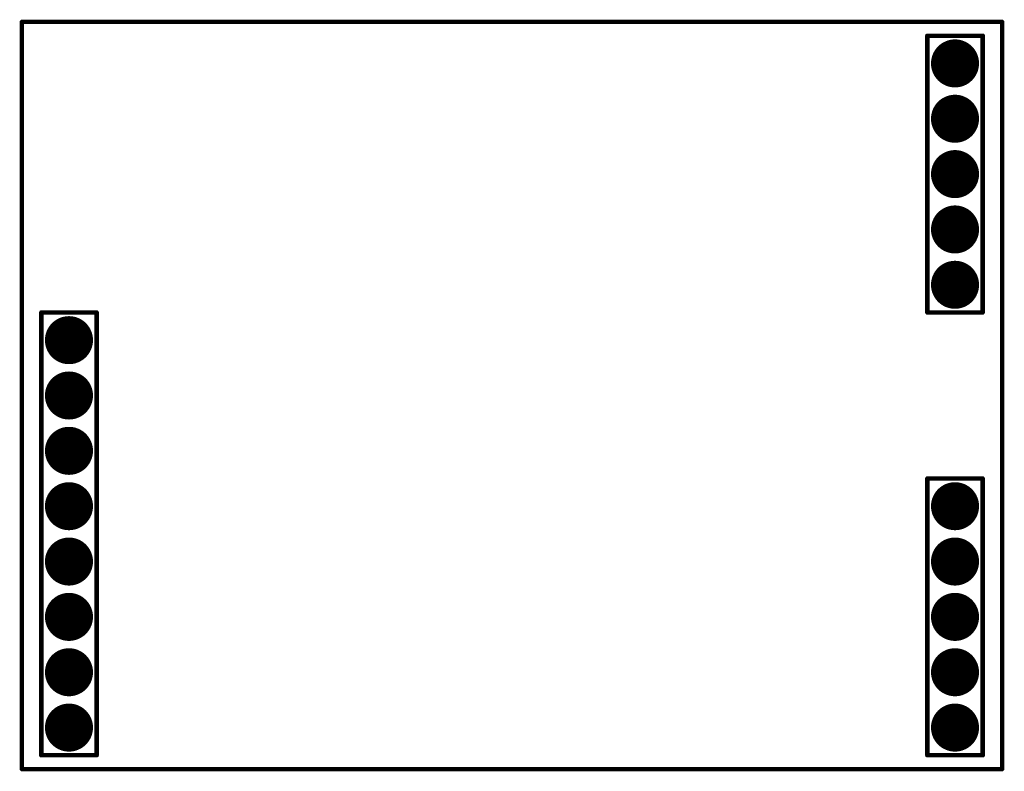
# Model space of a CAD drawing. Extents: x 1 to 2.77, y 3.64 to 5.
import ezdxf

# ---------------------------------------------------------------- set-up
doc = ezdxf.new("R2010")
doc.units = 0
for name, color, linetype in [('BOTTOMLAYER', 5, 'CONTINUOUS'), ('BOTTOMOVERLAY', 54, 'CONTINUOUS'), ('BOTTOMSOLDER', 6, 'CONTINUOUS'), ('PADHOLELAYER', 156, 'CONTINUOUS'), ('TOPLAYER', 1, 'CONTINUOUS'), ('TOPOVERLAY', 2, 'CONTINUOUS'), ('TOPSOLDER', 216, 'CONTINUOUS')]:
    doc.layers.add(name, color=color, linetype=linetype)

msp = doc.modelspace()

# ---------------------------------------------------------------- linework, layer by layer
at = {"layer": 'BOTTOMLAYER', "const_width": 0.0394}
for points in [[(2.6653, 4.92, 1), (2.7047, 4.92, 1)], [(2.6653, 4.82, 1), (2.7047, 4.82, 1)], [(2.6653, 4.72, 1), (2.7047, 4.72, 1)], [(2.6653, 4.62, 1), (2.7047, 4.62, 1)], [(2.6653, 4.52, 1), (2.7047, 4.52, 1)], [(1.0653, 4.42, 1), (1.1047, 4.42, 1)], [(1.0653, 4.32, 1), (1.1047, 4.32, 1)], [(1.0653, 4.22, 1), (1.1047, 4.22, 1)], [(1.0653, 4.12, 1), (1.1047, 4.12, 1)], [(2.6653, 4.12, 1), (2.7047, 4.12, 1)], [(1.0653, 4.02, 1), (1.1047, 4.02, 1)], [(2.6653, 4.02, 1), (2.7047, 4.02, 1)], [(1.0653, 3.92, 1), (1.1047, 3.92, 1)], [(2.6653, 3.92, 1), (2.7047, 3.92, 1)], [(1.0653, 3.82, 1), (1.1047, 3.82, 1)], [(2.6653, 3.82, 1), (2.7047, 3.82, 1)], [(1.0653, 3.72, 1), (1.1047, 3.72, 1)], [(2.6653, 3.72, 1), (2.7047, 3.72, 1)]]:
    msp.add_lwpolyline(points, format="xyb", close=True, dxfattribs=at)
at = {"layer": 'BOTTOMOVERLAY', "const_width": 0.008}
for points in [[(2.635, 4.97), (2.735, 4.97)], [(2.635, 4.47), (2.635, 4.97)], [(2.735, 4.47), (2.735, 4.97)], [(1.035, 4.47), (1.135, 4.47)], [(1.035, 3.67), (1.035, 4.47)], [(1.135, 3.67), (1.135, 4.47)], [(2.635, 4.47), (2.735, 4.47)], [(2.635, 4.17), (2.735, 4.17)], [(2.635, 3.67), (2.635, 4.17)], [(2.735, 3.67), (2.735, 4.17)], [(1.035, 3.67), (1.135, 3.67)], [(2.635, 3.67), (2.735, 3.67)]]:
    msp.add_lwpolyline(points, dxfattribs=at)
at = {"layer": 'BOTTOMOVERLAY', "const_width": 0.004}
for points in [[(2.633, 4.97, 1), (2.637, 4.97, 1)], [(2.633, 4.97, 1), (2.637, 4.97, 1)], [(2.733, 4.97, 1), (2.737, 4.97, 1)], [(2.733, 4.97, 1), (2.737, 4.97, 1)], [(1.033, 4.47, 1), (1.037, 4.47, 1)], [(1.033, 4.47, 1), (1.037, 4.47, 1)], [(1.133, 4.47, 1), (1.137, 4.47, 1)], [(1.133, 4.47, 1), (1.137, 4.47, 1)], [(2.633, 4.47, 1), (2.637, 4.47, 1)], [(2.633, 4.47, 1), (2.637, 4.47, 1)], [(2.733, 4.47, 1), (2.737, 4.47, 1)], [(2.733, 4.47, 1), (2.737, 4.47, 1)], [(2.633, 4.17, 1), (2.637, 4.17, 1)], [(2.633, 4.17, 1), (2.637, 4.17, 1)], [(2.733, 4.17, 1), (2.737, 4.17, 1)], [(2.733, 4.17, 1), (2.737, 4.17, 1)], [(1.033, 3.67, 1), (1.037, 3.67, 1)], [(1.033, 3.67, 1), (1.037, 3.67, 1)], [(1.133, 3.67, 1), (1.137, 3.67, 1)], [(1.133, 3.67, 1), (1.137, 3.67, 1)], [(2.633, 3.67, 1), (2.637, 3.67, 1)], [(2.633, 3.67, 1), (2.637, 3.67, 1)], [(2.733, 3.67, 1), (2.737, 3.67, 1)], [(2.733, 3.67, 1), (2.737, 3.67, 1)]]:
    msp.add_lwpolyline(points, format="xyb", close=True, dxfattribs=at)
at = {"layer": 'BOTTOMSOLDER', "const_width": 0.0434}
for points in [[(2.6633, 4.92, 1), (2.7067, 4.92, 1)], [(2.6633, 4.82, 1), (2.7067, 4.82, 1)], [(2.6633, 4.72, 1), (2.7067, 4.72, 1)], [(2.6633, 4.62, 1), (2.7067, 4.62, 1)], [(2.6633, 4.52, 1), (2.7067, 4.52, 1)], [(1.0633, 4.42, 1), (1.1067, 4.42, 1)], [(1.0633, 4.32, 1), (1.1067, 4.32, 1)], [(1.0633, 4.22, 1), (1.1067, 4.22, 1)], [(1.0633, 4.12, 1), (1.1067, 4.12, 1)], [(2.6633, 4.12, 1), (2.7067, 4.12, 1)], [(1.0633, 4.02, 1), (1.1067, 4.02, 1)], [(2.6633, 4.02, 1), (2.7067, 4.02, 1)], [(1.0633, 3.92, 1), (1.1067, 3.92, 1)], [(2.6633, 3.92, 1), (2.7067, 3.92, 1)], [(1.0633, 3.82, 1), (1.1067, 3.82, 1)], [(2.6633, 3.82, 1), (2.7067, 3.82, 1)], [(1.0633, 3.72, 1), (1.1067, 3.72, 1)], [(2.6633, 3.72, 1), (2.7067, 3.72, 1)]]:
    msp.add_lwpolyline(points, format="xyb", close=True, dxfattribs=at)
at = {"layer": 'PADHOLELAYER', "const_width": 0.0197}
for points in [[(2.6752, 4.92, 1), (2.6948, 4.92, 1)], [(2.6752, 4.82, 1), (2.6948, 4.82, 1)], [(2.6752, 4.72, 1), (2.6948, 4.72, 1)], [(2.6752, 4.62, 1), (2.6948, 4.62, 1)], [(2.6752, 4.52, 1), (2.6948, 4.52, 1)], [(1.0752, 4.42, 1), (1.0948, 4.42, 1)], [(1.0752, 4.32, 1), (1.0948, 4.32, 1)], [(1.0752, 4.22, 1), (1.0948, 4.22, 1)], [(1.0752, 4.12, 1), (1.0948, 4.12, 1)], [(2.6752, 4.12, 1), (2.6948, 4.12, 1)], [(1.0752, 4.02, 1), (1.0948, 4.02, 1)], [(2.6752, 4.02, 1), (2.6948, 4.02, 1)], [(1.0752, 3.92, 1), (1.0948, 3.92, 1)], [(2.6752, 3.92, 1), (2.6948, 3.92, 1)], [(1.0752, 3.82, 1), (1.0948, 3.82, 1)], [(2.6752, 3.82, 1), (2.6948, 3.82, 1)], [(1.0752, 3.72, 1), (1.0948, 3.72, 1)], [(2.6752, 3.72, 1), (2.6948, 3.72, 1)]]:
    msp.add_lwpolyline(points, format="xyb", close=True, dxfattribs=at)
at = {"layer": 'TOPLAYER', "const_width": 0.0394}
for points in [[(2.6653, 4.92, 1), (2.7047, 4.92, 1)], [(2.6653, 4.82, 1), (2.7047, 4.82, 1)], [(2.6653, 4.72, 1), (2.7047, 4.72, 1)], [(2.6653, 4.62, 1), (2.7047, 4.62, 1)], [(2.6653, 4.52, 1), (2.7047, 4.52, 1)], [(1.0653, 4.42, 1), (1.1047, 4.42, 1)], [(1.0653, 4.32, 1), (1.1047, 4.32, 1)], [(1.0653, 4.22, 1), (1.1047, 4.22, 1)], [(1.0653, 4.12, 1), (1.1047, 4.12, 1)], [(2.6653, 4.12, 1), (2.7047, 4.12, 1)], [(1.0653, 4.02, 1), (1.1047, 4.02, 1)], [(2.6653, 4.02, 1), (2.7047, 4.02, 1)], [(1.0653, 3.92, 1), (1.1047, 3.92, 1)], [(2.6653, 3.92, 1), (2.7047, 3.92, 1)], [(1.0653, 3.82, 1), (1.1047, 3.82, 1)], [(2.6653, 3.82, 1), (2.7047, 3.82, 1)], [(1.0653, 3.72, 1), (1.1047, 3.72, 1)], [(2.6653, 3.72, 1), (2.7047, 3.72, 1)]]:
    msp.add_lwpolyline(points, format="xyb", close=True, dxfattribs=at)
at = {"layer": 'TOPOVERLAY', "const_width": 0.008}
for points in [[(1, 3.645), (1, 4.995)], [(1, 4.995), (2.77, 4.995)], [(2.77, 3.645), (2.77, 4.995)], [(1, 3.645), (2.77, 3.645)]]:
    msp.add_lwpolyline(points, dxfattribs=at)
at = {"layer": 'TOPOVERLAY', "const_width": 0.004}
for points in [[(0.998, 4.995, 1), (1.002, 4.995, 1)], [(0.998, 4.995, 1), (1.002, 4.995, 1)], [(2.768, 4.995, 1), (2.772, 4.995, 1)], [(2.768, 4.995, 1), (2.772, 4.995, 1)], [(0.998, 3.645, 1), (1.002, 3.645, 1)], [(0.998, 3.645, 1), (1.002, 3.645, 1)], [(2.768, 3.645, 1), (2.772, 3.645, 1)], [(2.768, 3.645, 1), (2.772, 3.645, 1)]]:
    msp.add_lwpolyline(points, format="xyb", close=True, dxfattribs=at)
at = {"layer": 'TOPSOLDER', "const_width": 0.0434}
for points in [[(2.6633, 4.92, 1), (2.7067, 4.92, 1)], [(2.6633, 4.82, 1), (2.7067, 4.82, 1)], [(2.6633, 4.72, 1), (2.7067, 4.72, 1)], [(2.6633, 4.62, 1), (2.7067, 4.62, 1)], [(2.6633, 4.52, 1), (2.7067, 4.52, 1)], [(1.0633, 4.42, 1), (1.1067, 4.42, 1)], [(1.0633, 4.32, 1), (1.1067, 4.32, 1)], [(1.0633, 4.22, 1), (1.1067, 4.22, 1)], [(1.0633, 4.12, 1), (1.1067, 4.12, 1)], [(2.6633, 4.12, 1), (2.7067, 4.12, 1)], [(1.0633, 4.02, 1), (1.1067, 4.02, 1)], [(2.6633, 4.02, 1), (2.7067, 4.02, 1)], [(1.0633, 3.92, 1), (1.1067, 3.92, 1)], [(2.6633, 3.92, 1), (2.7067, 3.92, 1)], [(1.0633, 3.82, 1), (1.1067, 3.82, 1)], [(2.6633, 3.82, 1), (2.7067, 3.82, 1)], [(1.0633, 3.72, 1), (1.1067, 3.72, 1)], [(2.6633, 3.72, 1), (2.7067, 3.72, 1)]]:
    msp.add_lwpolyline(points, format="xyb", close=True, dxfattribs=at)

doc.saveas('drawing.dxf')
